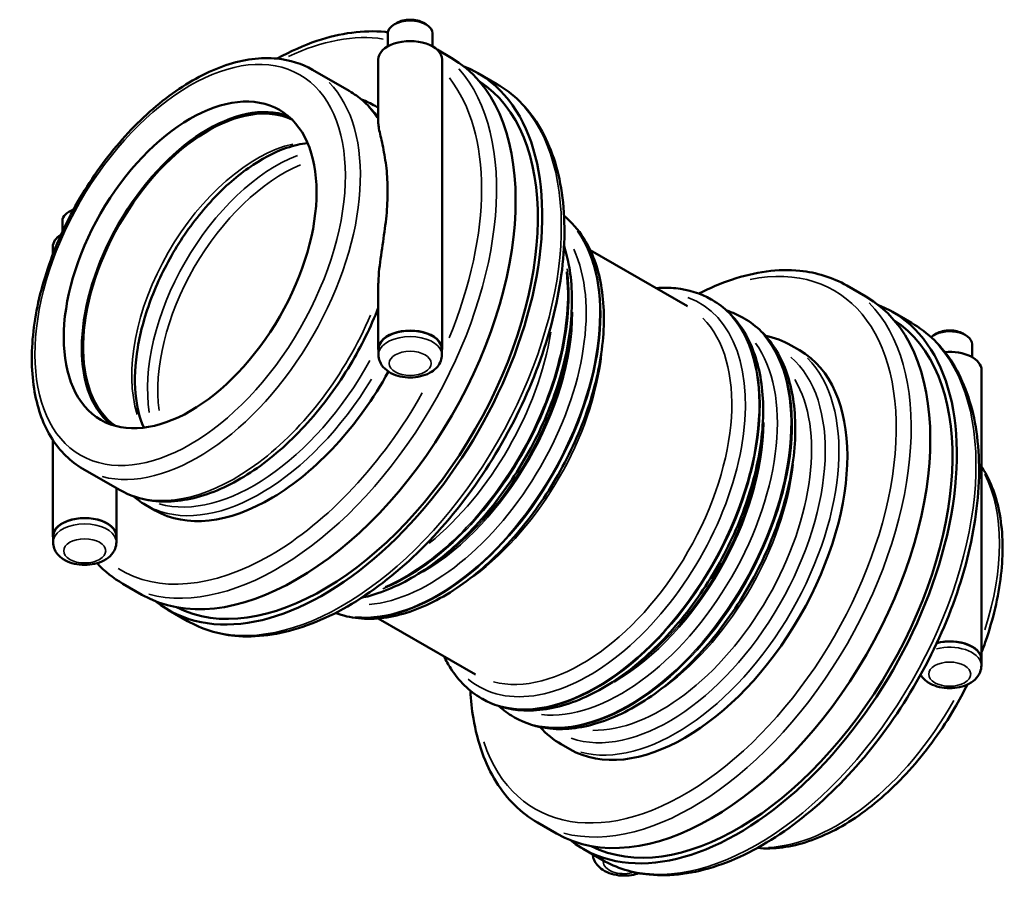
# Model space of a CAD drawing. Header units: millimetres. Extents: x -189 to 1463, y -170 to 1183.
# Tile 9 of 9: x 1018 to 1463, y 789 to 1183. Entities that reach past the tile are written whole.
import ezdxf

# ---------------------------------------------------------------- set-up
doc = ezdxf.new("R2010")
doc.units = ezdxf.units.MM
doc.layers.add('Visible (ISO)', color=7, linetype='Continuous', lineweight=50)
doc.layers.add('Visible Narrow (ISO)', color=7, linetype='Continuous', lineweight=35)

msp = doc.modelspace()

# ---------------------------------------------------------------- linework, layer by layer
at = {"layer": 'Visible (ISO)'}
for p, q in [((1188.062, 1181.925), (1186.926, 1181.266)), ((1200.101, 1181.925), (1201.236, 1181.266)), ((1184.001, 1177.177), (1184.001, 1171.326)), ((1204.161, 1177.177), (1204.161, 1171.326)), ((1206.213, 1169.872), (1212.61, 1166.188)), ((1179.681, 1165.405), (1179.681, 1136.693)), ((1208.481, 1165.405), (1208.481, 1034.597)), ((1149.956, 1160.726), (1166.563, 1151.162)), ((1224.631, 1159.266), (1233.258, 1154.298)), ((1178.32, 1144.392), (1179.681, 1143.608)), ((1040.984, 1097.228), (1039.848, 1096.569)), ((1036.923, 1087.546), (1036.923, 1092.48)), ((1032.603, 1077.307), (1032.603, 1080.708)), ((1275.464, 1079.219), (1319.441, 1053.894)), ((1179.681, 1063.309), (1179.681, 1034.597)), ((1391.367, 1063.249), (1399.993, 1058.281)), ((1330.127, 1056.972), (1330.551, 1056.728)), ((1412.014, 1051.359), (1420.641, 1046.391)), ((1344.551, 1048.666), (1345.071, 1048.367)), ((1431.873, 1041.524), (1430.737, 1040.865)), ((1443.911, 1041.524), (1445.047, 1040.865)), ((1447.972, 1030.925), (1447.972, 1036.776)), ((1179.781, 1031.981), (1179.781, 1034.597)), ((1208.381, 1031.981), (1208.381, 1034.597)), ((1366.189, 1036.205), (1370.007, 1034.007)), ((1452.292, 894.196), (1452.292, 1025.003)), ((1032.603, 949.9), (1032.603, 993.456)), ((1046.157, 980.477), (1062.764, 970.913)), ((1061.403, 949.9), (1061.403, 971.697)), ((1074.522, 964.142), (1078.825, 961.664)), ((1032.703, 949.9), (1032.703, 947.284)), ((1061.303, 949.9), (1061.303, 947.284)), ((1064.254, 928.513), (1072.881, 923.545)), ((1084.902, 916.622), (1093.529, 911.655)), ((1179.649, 912.835), (1223.627, 887.51)), ((1452.192, 894.196), (1452.192, 891.58)), ((1226.328, 876.723), (1226.752, 876.479)), ((1240.753, 868.416), (1241.272, 868.117)), ((1262.39, 855.956), (1266.209, 853.757)), ((1251.638, 820.606), (1260.264, 815.638)), ((1272.285, 808.716), (1280.912, 803.748))]:
    msp.add_line(p, q, dxfattribs=at)
for centre, major_axis, ratio, start_param, end_param in [((1194.081, 1177.177), (-10.08, 0), 0.5758617, 3.1415927, 6.2831853), ((1194.081, 1178.485), (-8.48, 0), 0.5758617, 3.9231383, 5.5016397), ((1194.081, 1165.405), (14.4, 0), 0.5758617, 0, 3.1415927), ((1142.745, 1044.866), (69.865, 121.322), 0.5780931, 3.1415927, 6.2831853), ((1154.766, 1037.944), (69.865, 121.322), 0.5780931, 3.05579, 6.368988), ((1154.766, 1037.944), (68.467, 118.895), 0.5780931, 3.1720314, 6.2527466), ((1102.829, 1067.853), (40.322, 70.02), 0.5780931, 0.1010548, 3.0405379), ((1102.829, 1067.853), (39.923, 69.327), 0.5780931, 0.0525989, 3.0889938), ((1047.003, 1092.48), (-10.08, 0), 0.5758617, 5.2436992, 6.2831853), ((1047.003, 1093.789), (-8.48, 0), 0.5758617, 5.3378834, 5.5016397), ((1047.003, 1080.708), (-14.4, 0), 0.5758617, 5.5453093, 6.2831853), ((1330.129, 936.96), (69.865, 121.322), 0.5780931, 3.1415927, 6.2831853), ((1342.15, 930.037), (69.865, 121.322), 0.5780931, 3.05579, 6.368988), ((1342.15, 930.037), (68.467, 118.895), 0.5780931, 3.1720314, 6.2527466), ((1194.081, 1034.597), (-14.4, 0), 0.5758617, 3.0236732, 6.4011047), ((1194.081, 1034.597), (-14.3, 0), 0.5758617, 3.1415927, 6.2831853), ((1437.892, 1036.776), (10.08, 0), 0.5758617, 0, 2.5628837), ((1437.892, 1038.084), (-8.48, 0), 0.5758617, 3.9231383, 5.5016397), ((1318.108, 943.882), (51.899, 90.125), 0.5780931, 3.1415927, 6.2831853), ((1437.892, 1025.003), (14.4, 0), 0.5758617, 0, 1.7235829), ((1130.725, 1051.789), (-51.899, -90.125), 0.5780931, 0, 1.599369), ((1047.003, 949.9), (14.4, 0), 0.5758617, 6.1652659, 9.5426974), ((1047.003, 949.9), (-14.3, 0), 0.5758617, 3.1415927, 6.2831853), ((1437.892, 894.196), (14.3, 0), 0.5758617, 0, 1.9914102), ((1437.892, 894.196), (14.4, 0), 0.5758617, 6.1652659, 8.2689577)]:
    msp.add_ellipse(centre, major_axis=major_axis, ratio=ratio, start_param=start_param, end_param=end_param, dxfattribs=at)
msp.add_ellipse((1094.662, 1072.556), major_axis=(40.322, 70.02), ratio=0.5780931, dxfattribs=at)
for points, knots in [([(1133.945, 1165.777), (1139.957, 1169.083), (1145.987, 1171.767), (1162.59, 1177.358), (1173.031, 1178.782), (1183.174, 1177.786), (1183.608, 1177.738), (1184.04, 1177.686)], [6.30556965, 6.30556965, 6.30556965, 6.30556965, 6.48715288, 6.48715288, 6.81101994, 6.81101994, 6.82554594, 6.82554594, 6.82554594, 6.82554594]), ([(1046.157, 980.477), (1040.588, 983.684), (1035.863, 988.32), (1028.416, 1000.033), (1025.792, 1007.213), (1022.882, 1023.573), (1022.724, 1032.849), (1024.966, 1052.363), (1027.384, 1062.606), (1034.51, 1082.971), (1039.208, 1093.09), (1050.405, 1112.227), (1056.898, 1121.243), (1071.067, 1137.307), (1078.742, 1144.348), (1094.582, 1155.734), (1102.748, 1160.071), (1118.766, 1165.449), (1126.634, 1166.517), (1139.726, 1165.192), (1145.145, 1163.496), (1149.956, 1160.726)], [3.9250571, 3.9250571, 3.9250571, 3.9250571, 4.2187315, 4.2187315, 4.5279963, 4.5279963, 4.8536461, 4.8536461, 5.1813537, 5.1813537, 5.5077794, 5.5077794, 5.8336569, 5.8336569, 6.1601632, 6.1601632, 6.4879295, 6.4879295, 6.8129636, 6.8129636, 7.0666498, 7.0666498, 7.0666498, 7.0666498]), ([(1233.258, 1154.298), (1240.747, 1149.985), (1247.084, 1143.71), (1256.987, 1127.814), (1260.448, 1118.077), (1264.157, 1095.955), (1264.28, 1083.474), (1261.1, 1057.232), (1257.783, 1043.468), (1248.087, 1016.095), (1241.718, 1002.49), (1226.578, 976.766), (1217.813, 964.651), (1198.726, 943.092), (1188.406, 933.655), (1167.173, 918.423), (1156.261, 912.638), (1134.922, 905.453), (1124.48, 904.029), (1107.111, 905.735), (1099.913, 907.978), (1093.529, 911.655)], [0.7834645, 0.7834645, 0.7834645, 0.7834645, 1.0833543, 1.0833543, 1.3958241, 1.3958241, 1.7202704, 1.7202704, 2.0459546, 2.0459546, 2.3706749, 2.3706749, 2.6950041, 2.6950041, 3.0198077, 3.0198077, 3.3455602, 3.3455602, 3.6694273, 3.6694273, 3.9250571, 3.9250571, 3.9250571, 3.9250571]), ([(1166.563, 1151.162), (1167.668, 1150.526), (1168.74, 1149.834), (1170.815, 1148.343), (1171.818, 1147.544), (1173.747, 1145.845), (1174.674, 1144.944), (1176.448, 1143.047), (1177.295, 1142.05), (1178.647, 1140.304), (1179.174, 1139.578), (1179.681, 1138.833)], [0.78346445, 0.78346445, 0.78346445, 0.78346445, 0.84172186, 0.84172186, 0.89997927, 0.89997927, 0.95823667, 0.95823667, 1.01649408, 1.01649408, 1.05592465, 1.05592465, 1.05592465, 1.05592465]), ([(1179.681, 1063.309), (1179.681, 1063.765), (1179.688, 1064.221), (1179.757, 1066.721), (1179.924, 1068.755), (1180.58, 1074.864), (1181.219, 1078.925), (1182.408, 1086.987), (1182.958, 1090.967), (1183.704, 1098.662), (1183.899, 1102.378), (1183.899, 1105.864), (1183.899, 1109.35), (1183.704, 1112.856), (1182.958, 1119.587), (1182.408, 1122.812), (1181.219, 1128.646), (1180.58, 1131.244), (1179.924, 1134.44), (1179.757, 1135.386), (1179.688, 1136.361), (1179.681, 1136.531), (1179.681, 1136.693)], [-4.6192696, -4.6192696, -4.6192696, -4.6192696, -4.4770099, -4.4770099, -3.837437, -3.837437, -2.5582914, -2.5582914, -1.2791457, -1.2791457, 0, 0, 0, 1.2791457, 1.2791457, 2.5582914, 2.5582914, 3.837437, 3.837437, 4.4770099, 4.4770099, 4.6192696, 4.6192696, 4.6192696, 4.6192696]), ([(1073.682, 999.031), (1071.768, 1003.38), (1070.48, 1008.582), (1069.388, 1020.733), (1069.712, 1027.781), (1072.202, 1042.608), (1074.368, 1050.387), (1080.367, 1065.884), (1084.206, 1073.6), (1093.166, 1088.142), (1098.288, 1094.964), (1109.251, 1106.983), (1115.089, 1112.183), (1126.812, 1120.445), (1132.693, 1123.514), (1141.546, 1126.546), (1144.72, 1127.271), (1147.724, 1127.606)], [4.3266515, 4.3266515, 4.3266515, 4.3266515, 4.6139131, 4.6139131, 4.9240907, 4.9240907, 5.234865, 5.234865, 5.5472895, 5.5472895, 5.8601834, 5.8601834, 6.1721579, 6.1721579, 6.482345, 6.482345, 6.6650553, 6.6650553, 6.6650553, 6.6650553]), ([(1263.621, 1094.7), (1267.038, 1091.919), (1270.015, 1088.523), (1276.309, 1078.624), (1278.933, 1071.444), (1281.842, 1055.084), (1282, 1045.808), (1279.759, 1026.294), (1277.341, 1016.051), (1270.214, 995.686), (1265.516, 985.567), (1254.319, 966.43), (1247.826, 957.414), (1233.657, 941.351), (1225.982, 934.31), (1210.142, 922.923), (1201.977, 918.587), (1185.959, 913.208), (1178.091, 912.14), (1167.111, 913.251), (1163.614, 914.059), (1160.316, 915.307)], [0.8768679, 0.8768679, 0.8768679, 0.8768679, 1.0771388, 1.0771388, 1.3864037, 1.3864037, 1.7120535, 1.7120535, 2.0397611, 2.0397611, 2.3661867, 2.3661867, 2.6920642, 2.6920642, 3.0185706, 3.0185706, 3.3463368, 3.3463368, 3.6713709, 3.6713709, 3.8316537, 3.8316537, 3.8316537, 3.8316537]), ([(1263.615, 1081.039), (1264.582, 1078.099), (1265.351, 1075.006), (1267.417, 1063.391), (1267.575, 1054.115), (1265.334, 1034.601), (1262.916, 1024.358), (1255.789, 1003.993), (1251.091, 993.874), (1239.894, 974.737), (1233.401, 965.721), (1219.232, 949.657), (1211.557, 942.616), (1195.717, 931.23), (1187.552, 926.893), (1177.034, 923.362), (1174.57, 922.685), (1172.128, 922.17)], [1.2612946, 1.2612946, 1.2612946, 1.2612946, 1.3864037, 1.3864037, 1.7120535, 1.7120535, 2.0397611, 2.0397611, 2.3661867, 2.3661867, 2.6920642, 2.6920642, 3.0185706, 3.0185706, 3.3463368, 3.3463368, 3.447227, 3.447227, 3.447227, 3.447227]), ([(1324.58, 1059.596), (1329.511, 1062.122), (1334.445, 1064.222), (1349.973, 1069.451), (1360.415, 1070.875), (1377.784, 1069.169), (1384.982, 1066.926), (1391.367, 1063.249)], [6.33828863, 6.33828863, 6.33828863, 6.33828863, 6.48715288, 6.48715288, 6.81101994, 6.81101994, 7.06664976, 7.06664976, 7.06664976, 7.06664976]), ([(1305.246, 1062.069), (1308.279, 1062.326), (1311.26, 1062.313), (1319.897, 1061.438), (1325.316, 1059.743), (1330.127, 1056.972)], [6.68486023, 6.68486023, 6.68486023, 6.68486023, 6.81296358, 6.81296358, 7.06664976, 7.06664976, 7.06664976, 7.06664976]), ([(1330.551, 1056.728), (1336.12, 1053.521), (1340.845, 1048.885), (1348.292, 1037.171), (1350.916, 1029.992), (1353.825, 1013.632), (1353.984, 1004.355), (1351.742, 984.841), (1349.324, 974.599), (1342.198, 954.234), (1337.499, 944.115), (1326.303, 924.978), (1319.81, 915.961), (1305.641, 899.898), (1297.966, 892.857), (1282.125, 881.471), (1273.96, 877.134), (1257.942, 871.756), (1250.074, 870.687), (1236.982, 872.013), (1231.563, 873.708), (1226.752, 876.479)], [0.7834645, 0.7834645, 0.7834645, 0.7834645, 1.0771388, 1.0771388, 1.3864037, 1.3864037, 1.7120535, 1.7120535, 2.0397611, 2.0397611, 2.3661867, 2.3661867, 2.6920642, 2.6920642, 3.0185706, 3.0185706, 3.3463368, 3.3463368, 3.6713709, 3.6713709, 3.9250571, 3.9250571, 3.9250571, 3.9250571]), ([(1179.681, 1053.209), (1176.256, 1044.466), (1172.009, 1035.825), (1161.421, 1018.096), (1154.857, 1009.155), (1140.577, 993.281), (1132.862, 986.355), (1116.977, 975.228), (1108.807, 971.036), (1092.824, 965.972), (1084.995, 965.071), (1072.346, 966.653), (1067.286, 968.309), (1062.764, 970.913)], [2.1000343, 2.1000343, 2.1000343, 2.1000343, 2.3817765, 2.3817765, 2.7076575, 2.7076575, 3.0342204, 3.0342204, 3.3620204, 3.3620204, 3.6866009, 3.6866009, 3.9250571, 3.9250571, 3.9250571, 3.9250571]), ([(1345.071, 1048.367), (1350.64, 1045.16), (1355.365, 1040.523), (1362.812, 1028.81), (1365.436, 1021.63), (1368.345, 1005.27), (1368.503, 995.994), (1366.262, 976.48), (1363.844, 966.237), (1356.718, 945.872), (1352.019, 935.753), (1340.823, 916.616), (1334.33, 907.6), (1320.161, 891.537), (1312.485, 884.496), (1296.645, 873.109), (1288.48, 868.773), (1272.462, 863.394), (1264.594, 862.326), (1251.502, 863.651), (1246.083, 865.347), (1241.272, 868.117)], [0.7834645, 0.7834645, 0.7834645, 0.7834645, 1.0771388, 1.0771388, 1.3864037, 1.3864037, 1.7120535, 1.7120535, 2.0397611, 2.0397611, 2.3661867, 2.3661867, 2.6920642, 2.6920642, 3.0185706, 3.0185706, 3.3463368, 3.3463368, 3.6713709, 3.6713709, 3.9250571, 3.9250571, 3.9250571, 3.9250571]), ([(1420.641, 1046.391), (1428.131, 1042.078), (1434.467, 1035.803), (1444.37, 1019.907), (1447.832, 1010.17), (1451.541, 988.048), (1451.663, 975.567), (1448.483, 949.325), (1445.166, 935.562), (1435.47, 908.188), (1429.102, 894.583), (1413.962, 868.859), (1405.196, 856.744), (1386.109, 835.185), (1375.789, 825.748), (1354.556, 810.517), (1343.644, 804.731), (1322.305, 797.546), (1311.864, 796.122), (1294.494, 797.828), (1287.296, 800.071), (1280.912, 803.748)], [0.7834645, 0.7834645, 0.7834645, 0.7834645, 1.0833543, 1.0833543, 1.3958241, 1.3958241, 1.7202704, 1.7202704, 2.0459546, 2.0459546, 2.3706749, 2.3706749, 2.6950041, 2.6950041, 3.0198077, 3.0198077, 3.3455602, 3.3455602, 3.6694273, 3.6694273, 3.9250571, 3.9250571, 3.9250571, 3.9250571]), ([(1208.381, 1031.981), (1208.381, 1031.008), (1208.197, 1030.039), (1207.509, 1028.193), (1206.986, 1027.334), (1205.613, 1025.664), (1204.717, 1024.912), (1202.545, 1023.517), (1201.225, 1022.943), (1198.382, 1022.092), (1196.85, 1021.834), (1193.775, 1021.657), (1192.234, 1021.734), (1189.228, 1022.222), (1187.763, 1022.633), (1185.018, 1023.838), (1183.731, 1024.631), (1181.686, 1026.59), (1180.872, 1027.692), (1179.989, 1029.927), (1179.781, 1030.951), (1179.781, 1031.981)], [5.4977871, 5.4977871, 5.4977871, 5.4977871, 5.7092208, 5.7092208, 5.9399443, 5.9399443, 6.2283911, 6.2283911, 6.589107, 6.589107, 6.9690365, 6.9690365, 7.3432663, 7.3432663, 7.719793, 7.719793, 8.0981444, 8.0981444, 8.4156398, 8.4156398, 8.6393798, 8.6393798, 8.6393798, 8.6393798]), ([(1452.292, 981.447), (1452.416, 981.259), (1452.538, 981.069), (1456.479, 974.87), (1459.103, 967.691), (1462.013, 951.331), (1462.171, 942.055), (1459.93, 922.541), (1457.511, 912.298), (1453.416, 900.594), (1452.866, 899.094), (1452.292, 897.596)], [1.0673163, 1.0673163, 1.0673163, 1.0673163, 1.0771388, 1.0771388, 1.3864037, 1.3864037, 1.7120535, 1.7120535, 2.0397611, 2.0397611, 2.0879773, 2.0879773, 2.0879773, 2.0879773]), ([(1074.522, 964.142), (1073.417, 964.779), (1072.344, 965.47), (1070.498, 966.797), (1069.711, 967.41), (1068.947, 968.055)], [3.92505711, 3.92505711, 3.92505711, 3.92505711, 3.98331452, 3.98331452, 4.02871366, 4.02871366, 4.02871366, 4.02871366]), ([(1032.703, 947.284), (1032.703, 946.311), (1032.888, 945.342), (1033.576, 943.497), (1034.099, 942.637), (1035.472, 940.967), (1036.368, 940.216), (1038.539, 938.82), (1039.859, 938.247), (1042.702, 937.395), (1044.235, 937.138), (1047.309, 936.961), (1048.85, 937.037), (1051.857, 937.525), (1053.321, 937.937), (1056.067, 939.142), (1057.354, 939.934), (1059.399, 941.893), (1060.213, 942.995), (1061.096, 945.23), (1061.303, 946.254), (1061.303, 947.284)], [3.9269908, 3.9269908, 3.9269908, 3.9269908, 4.1384244, 4.1384244, 4.369148, 4.369148, 4.6575948, 4.6575948, 5.0183107, 5.0183107, 5.3982402, 5.3982402, 5.7724699, 5.7724699, 6.1489966, 6.1489966, 6.527348, 6.527348, 6.8448434, 6.8448434, 7.0685835, 7.0685835, 7.0685835, 7.0685835]), ([(1226.328, 876.723), (1220.759, 879.93), (1216.034, 884.567), (1211.318, 891.984), (1210.326, 893.791), (1209.432, 895.685)], [3.92505711, 3.92505711, 3.92505711, 3.92505711, 4.21873145, 4.21873145, 4.30684664, 4.30684664, 4.30684664, 4.30684664]), ([(1424.761, 887.384), (1425.012, 886.958), (1425.294, 886.56), (1426.36, 885.263), (1427.257, 884.511), (1429.428, 883.116), (1430.748, 882.542), (1433.591, 881.691), (1435.123, 881.433), (1438.198, 881.256), (1439.739, 881.333), (1442.745, 881.821), (1444.21, 882.232), (1446.955, 883.437), (1448.243, 884.23), (1450.288, 886.189), (1451.101, 887.291), (1451.984, 889.526), (1452.192, 890.55), (1452.192, 891.58)], [4.2542252, 4.2542252, 4.2542252, 4.2542252, 4.369148, 4.369148, 4.6575948, 4.6575948, 5.0183107, 5.0183107, 5.3982402, 5.3982402, 5.7724699, 5.7724699, 6.1489966, 6.1489966, 6.527348, 6.527348, 6.8448434, 6.8448434, 7.0685835, 7.0685835, 7.0685835, 7.0685835]), ([(1445.872, 882.965), (1444.072, 879.333), (1442.138, 875.749), (1434.49, 862.677), (1427.997, 853.66), (1413.828, 837.597), (1406.153, 830.556), (1390.313, 819.17), (1382.147, 814.833), (1366.145, 809.46), (1358.291, 808.391), (1350.95, 809.127)], [2.2465008, 2.2465008, 2.2465008, 2.2465008, 2.3661867, 2.3661867, 2.6920642, 2.6920642, 3.0185706, 3.0185706, 3.3463368, 3.3463368, 3.6707593, 3.6707593, 3.6707593, 3.6707593]), ([(1251.638, 820.606), (1244.148, 824.919), (1237.811, 831.194), (1227.908, 847.09), (1224.447, 856.827), (1221.951, 871.709), (1221.501, 875.892), (1221.274, 880.204)], [3.92505711, 3.92505711, 3.92505711, 3.92505711, 4.22494695, 4.22494695, 4.53741676, 4.53741676, 4.65341824, 4.65341824, 4.65341824, 4.65341824]), ([(1276.538, 806.267), (1276.597, 805.503), (1276.768, 804.754), (1277.386, 803.095), (1277.909, 802.236), (1279.282, 800.566), (1280.178, 799.814), (1282.35, 798.419), (1283.67, 797.846), (1286.513, 796.994), (1288.045, 796.736), (1291.12, 796.56), (1292.661, 796.636), (1295.298, 797.064), (1296.412, 797.345), (1297.478, 797.729)], [3.9716995, 3.9716995, 3.9716995, 3.9716995, 4.1384244, 4.1384244, 4.369148, 4.369148, 4.6575948, 4.6575948, 5.0183107, 5.0183107, 5.3982402, 5.3982402, 5.7724699, 5.7724699, 6.0567715, 6.0567715, 6.0567715, 6.0567715])]:
    msp.add_open_spline(points, degree=3, knots=knots, dxfattribs=at)
for points in [[(1172.138, 1147.25), (1174.287, 1146.479), (1176.355, 1145.524), (1178.32, 1144.392)], [(1337.12, 1051.948), (1339.719, 1051.113), (1342.208, 1050.015), (1344.551, 1048.666)], [(1354.643, 1040.572), (1358.746, 1039.718), (1362.634, 1038.253), (1366.189, 1036.205)], [(1064.254, 928.513), (1059.961, 930.985), (1056.039, 934.098), (1052.569, 937.775)], [(1240.753, 868.416), (1238.409, 869.766), (1236.21, 871.367), (1234.183, 873.196)], [(1262.39, 855.956), (1258.835, 858.003), (1255.617, 860.631), (1252.818, 863.75)]]:
    msp.add_open_spline(points, degree=3, dxfattribs=at)
at = {"layer": 'Visible Narrow (ISO)'}
for centre, major_axis, ratio, start_param, end_param in [((1130.725, 1051.789), (67.469, 117.162), 0.5780931, 0.2188873, 0.696489), ((1134.119, 1049.834), (-69.865, -121.322), 0.5780931, 0.1552433, 2.9496222), ((1130.725, 1051.789), (67.469, 117.162), 0.5780931, 4.9353267, 6.0545845), ((1098.056, 1070.601), (-51.899, -90.125), 0.5780931, 0.1570796, 2.984513), ((1114.664, 1061.038), (51.899, 90.125), 0.5780931, 5.9970861, 6.2681275), ((1163.393, 1032.976), (69.865, 121.322), 0.5780931, 3.2986723, 6.1261057), ((1126.421, 1054.267), (51.899, 90.125), 0.5780931, 6.2580346, 6.2818616), ((1123.482, 1055.96), (50.702, 88.045), 0.5780931, 6.170849, 6.2157983), ((1124.846, 1055.174), (39.923, 69.327), 0.5780931, 0.4916332, 2.6499595), ((1133.664, 1050.096), (-41.12, -71.406), 0.5780931, 3.7624078, 5.6623702), ((1136.603, 1048.403), (39.923, 69.327), 0.5780931, 0.6425709, 2.4990218), ((1206.668, 1008.056), (51.899, 90.125), 0.5780931, 3.390891, 6.033887), ((1206.244, 1008.3), (-51.899, -90.125), 0.5780931, 0.2576774, 2.8839153), ((1202.897, 1010.227), (-49.903, -86.658), 0.5780931, 0.3857146, 2.7558781), ((1318.108, 943.882), (67.469, 117.162), 0.5780931, 2.6725534, 6.7522246), ((1192.243, 1016.363), (-51.899, -90.125), 0.5780931, 0.6392492, 2.5023434), ((1191.724, 1016.662), (51.899, 90.125), 0.5780931, 3.8022674, 5.6225106), ((1274.881, 968.775), (-49.903, -86.658), 0.5780931, 6.1848502, 9.523113), ((1321.502, 941.927), (-69.865, -121.322), 0.5780931, 0.1570796, 2.984513), ((1199.55, 1012.155), (-47.907, -83.192), 0.5780931, 0.788308, 2.3532847), ((1278.227, 966.848), (-51.899, -90.125), 0.5780931, 0.1570796, 2.984513), ((1278.651, 966.603), (51.899, 90.125), 0.5780931, 3.2986723, 6.1261057), ((1114.664, 1061.038), (-51.899, -90.125), 0.5780931, 0.0934043, 1.7746816), ((1271.534, 970.702), (47.907, 83.192), 0.5780931, 3.2986723, 6.1261057), ((1188.377, 1018.589), (-49.903, -86.658), 0.5780931, 0.9880177, 2.1535749), ((1292.652, 958.541), (-51.899, -90.125), 0.5780931, 0.1570796, 2.984513), ((1293.171, 958.242), (51.899, 90.125), 0.5780931, 3.2986723, 6.1261057), ((1194.081, 1031.981), (14.3, 0), 0.5758617, 0.1570796, 2.984513), ((1198.936, 1012.508), (47.907, 83.192), 0.5780931, 4.0652902, 5.3594878), ((1289.305, 960.468), (-49.903, -86.658), 0.5780931, 0.251597, 2.8899957), ((1350.776, 925.069), (69.865, 121.322), 0.5780931, 3.2986723, 6.1261057), ((1123.482, 1055.96), (-50.702, -88.045), 0.5780931, 0.1457335, 1.6009187), ((1213.361, 1004.202), (47.907, 83.192), 0.5780931, 4.0652902, 5.3594878), ((1310.943, 948.008), (-49.903, -86.658), 0.5780931, 0.1104489, 3.0311437), ((1314.29, 946.081), (-51.899, -90.125), 0.5780931, 0.1570796, 2.984513), ((1126.421, 1054.267), (-51.899, -90.125), 0.5780931, 0.0807071, 1.5334358), ((1307.596, 949.935), (47.907, 83.192), 0.5780931, 3.4509031, 5.9738749), ((1130.725, 1051.789), (-67.469, -117.162), 0.5780931, 6.2657256, 7.8706988), ((1285.959, 962.395), (-47.907, -83.192), 0.5780931, 0.788308, 2.3532847), ((1285.345, 962.749), (47.907, 83.192), 0.5780931, 4.0652902, 5.3594878), ((1299.865, 954.388), (47.907, 83.192), 0.5780931, 4.0652902, 5.3594878), ((1386.839, 904.302), (51.899, 90.125), 0.5780931, 5.0698361, 5.9218707), ((1047.003, 947.284), (14.3, 0), 0.5758617, 0.1570796, 2.984513), ((1437.892, 891.58), (14.3, 0), 0.5758617, 0.1052803, 2.0003248), ((1386.839, 904.302), (-51.899, -90.125), 0.5780931, 0.3497883, 1.5862011), ((1290.814, 802.959), (-9.5, 0), 0.5758617, 0.0105735, 1.9621991)]:
    msp.add_ellipse(centre, major_axis=major_axis, ratio=ratio, start_param=start_param, end_param=end_param, dxfattribs=at)
for centre, major_axis, ratio in [((1094.662, 1072.556), (49.504, 85.965), 0.5780931), ((1194.081, 1028.057), (9.5, 0), 0.5758617), ((1047.003, 943.36), (9.5, 0), 0.5758617), ((1437.892, 887.656), (9.5, 0), 0.5758617)]:
    msp.add_ellipse(centre, major_axis=major_axis, ratio=ratio, dxfattribs=at)

doc.saveas('drawing.dxf')
